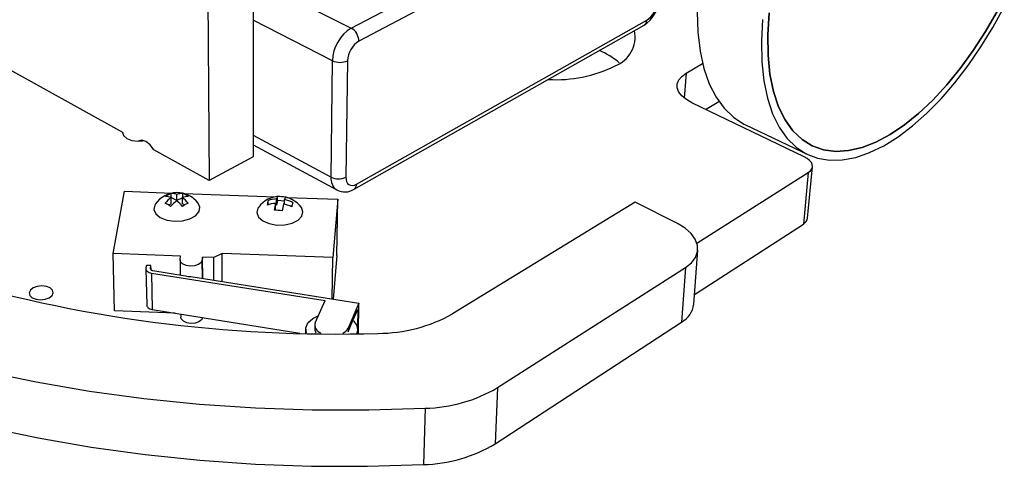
# Model space of a CAD drawing. Extents: x 0 to 190, y 0 to 140.
# Tile 2 of 7: x 114 to 183, y 52 to 83. Entities that reach past the tile are written whole.
import ezdxf

# ---------------------------------------------------------------- set-up
doc = ezdxf.new("R2010")
doc.units = 0
doc.layers.get('0').update_dxf_attribs({"linetype": 'CONTINUOUS'})

msp = doc.modelspace()

# ---------------------------------------------------------------- linework, layer by layer
at = {"color": 7, "linetype": 'CONTINUOUS'}
for p, q in [((130.654, 95.884), (130.674, 73.54)), ((127.39, 94.364), (127.578, 71.856)), ((137.566, 82.591), (158.46, 93.557)), ((158.961, 92.711), (138.099, 81.673)), ((137.932, 71.614), (158.347, 83.145)), ((137.763, 71.26), (158.159, 82.8)), ((111.388, 80.876), (121.471, 75.259)), ((136.141, 72.108), (136.242, 80.295)), ((137.305, 80.295), (137.184, 72.108)), ((161.102, 79.416), (162.271, 80.101)), ((169.419, 73.54), (161.52, 77.331)), ((162.477, 76.872), (163.412, 77.432)), ((165.278, 75.786), (169.656, 73.687)), ((121.471, 75.259), (121.472, 75.203)), ((130.673, 74.387), (136.543, 71.204)), ((127.578, 71.856), (123.694, 74.021)), ((130.674, 73.54), (127.578, 71.856)), ((169.653, 69.223), (169.992, 72.837)), ((161.872, 67.46), (169.695, 72.422)), ((169.695, 72.422), (169.357, 68.802)), ((120.829, 66.723), (121.621, 71.106)), ((121.621, 71.106), (124.984, 70.982)), ((124.903, 70.68), (124.884, 70.67)), ((124.903, 70.68), (124.899, 70.951)), ((124.906, 70.23), (124.899, 70.664)), ((125.31, 70.45), (124.903, 70.68)), ((125.31, 70.45), (125.304, 70.884)), ((125.693, 70.658), (125.31, 70.45)), ((125.699, 70.23), (125.693, 70.664)), ((125.734, 70.68), (125.722, 70.674)), ((125.734, 70.68), (125.73, 70.952)), ((125.736, 70.679), (125.734, 70.68)), ((125.791, 70.952), (132.207, 70.713)), ((132.389, 70.46), (132.39, 70.731)), ((133.015, 70.683), (136.611, 70.55)), ((124.906, 70.23), (124.735, 70.137)), ((125.848, 70.145), (125.699, 70.23)), ((131.727, 70.182), (131.723, 70.168)), ((131.727, 70.182), (131.727, 70.453)), ((131.759, 70.179), (131.727, 70.182)), ((132.235, 69.826), (132.236, 70.261)), ((132.31, 70.136), (132.236, 70.142)), ((132.31, 70.136), (132.312, 70.571)), ((132.389, 70.46), (132.31, 70.136)), ((132.868, 70.423), (132.389, 70.46)), ((132.867, 70.2), (132.868, 70.527)), ((133.388, 70.052), (133.265, 70.062)), ((136.611, 70.55), (136.26, 66.446)), ((136.558, 66.591), (136.611, 70.55)), ((157.53, 70.348), (144.689, 62.484)), ((160.494, 68.841), (157.53, 70.348)), ((132.235, 69.826), (132.222, 69.772)), ((161.693, 63.836), (169.357, 68.802)), ((125.563, 66.542), (120.829, 66.723)), ((120.929, 62.707), (120.829, 66.723)), ((125.529, 66.321), (125.563, 66.542)), ((127.117, 66.483), (127.086, 66.261)), ((127.897, 66.453), (127.117, 66.483)), ((127.132, 64.97), (127.117, 66.483)), ((128.481, 66.742), (127.897, 66.453)), ((136.26, 66.446), (128.481, 66.742)), ((128.493, 64.753), (128.481, 66.742)), ((136.558, 66.591), (136.3, 63.514)), ((161.642, 63.16), (161.93, 66.976)), ((123.134, 65.679), (123.17, 65.895)), ((123.48, 65.883), (123.17, 65.895)), ((123.444, 65.667), (123.48, 65.883)), ((123.486, 65.578), (123.48, 65.883)), ((125.526, 66.279), (125.541, 65.222)), ((127.909, 64.846), (127.897, 66.453)), ((136.223, 63.526), (136.26, 66.446)), ((123.132, 65.646), (123.181, 63.093)), ((123.519, 65.357), (135.73, 63.415)), ((123.519, 65.357), (123.566, 62.801)), ((123.609, 65.529), (125.918, 65.162)), ((126.288, 65.104), (138.106, 63.227)), ((147.847, 57.292), (161.065, 65.738)), ((161.065, 65.738), (160.783, 61.904)), ((135.034, 61.855), (135.73, 63.415)), ((138.106, 63.227), (137.353, 61.483)), ((138.069, 61.09), (138.106, 63.227)), ((125.175, 62.541), (120.929, 62.707)), ((123.566, 62.801), (133.957, 61.124)), ((125.578, 62.476), (125.581, 62.257)), ((137.687, 62.007), (138.025, 62.791)), ((138.025, 62.791), (138.004, 61.541)), ((134.995, 61.683), (134.993, 61.422)), ((137.349, 61.222), (137.687, 62.007)), ((147.681, 53.346), (160.783, 61.904)), ((134.355, 61.426), (134.352, 61.113)), ((137.353, 61.483), (137.349, 61.222)), ((138.018, 61.089), (138.023, 61.371)), ((147.847, 57.292), (147.681, 53.346)), ((142.761, 55.846), (142.644, 51.881))]:
    msp.add_line(p, q, dxfattribs=at)
at = {"color": 8, "linetype": 'CONTINUOUS'}
for p, q in [((130.663, 86.052), (137.566, 82.591)), ((136.242, 80.295), (130.666, 83.147)), ((161.102, 79.416), (160.977, 77.668)), ((130.673, 75.06), (136.141, 72.108)), ((127.098, 64.975), (127.086, 66.261)), ((123.445, 65.639), (123.444, 65.667))]:
    msp.add_line(p, q, dxfattribs=at)
at = {"color": 7, "linetype": 'CONTINUOUS', "flags": 128}
for points in [[(166.489, 83.204), (166.402, 81.662), (166.43, 80.212), (166.572, 78.871), (166.825, 77.653), (167.183, 76.569), (167.643, 75.628), (168.196, 74.839), (168.836, 74.208), (169.554, 73.738), (170.343, 73.432), (171.192, 73.289), (172.092, 73.31), (173.035, 73.49), (174.009, 73.826), (175.006, 74.313), (176.016, 74.943), (177.03, 75.71), (178.037, 76.604), (179.03, 77.617), (180, 78.738), (180.937, 79.957), (181.835, 81.261), (182.685, 82.641), (183.481, 84.083)], [(161.885, 83.736), (161.932, 82.298), (162.092, 80.967), (162.363, 79.755), (162.739, 78.675), (163.216, 77.736), (163.786, 76.947), (164.441, 76.312), (165.174, 75.837), (165.278, 75.786)], [(166.956, 83.661), (166.854, 82.122), (166.871, 80.677), (167.004, 79.341), (167.25, 78.13), (167.605, 77.055), (168.063, 76.127), (168.617, 75.354), (169.259, 74.744), (169.981, 74.298), (170.773, 74.021), (171.627, 73.911), (172.531, 73.968), (173.476, 74.189), (174.451, 74.568), (175.446, 75.099), (176.452, 75.776), (177.457, 76.589), (178.453, 77.531), (179.429, 78.589), (180.378, 79.754), (181.289, 81.013), (182.155, 82.354), (182.968, 83.765)], [(167.25, 78.13), (167.004, 79.341), (166.871, 80.677), (166.854, 82.122), (166.956, 83.661)], [(182.968, 83.765), (182.155, 82.354), (181.289, 81.013), (180.378, 79.754), (179.429, 78.589), (178.453, 77.531), (177.457, 76.589), (176.452, 75.776), (175.446, 75.099), (174.451, 74.568), (173.476, 74.189), (172.531, 73.968), (171.627, 73.911), (170.773, 74.021), (169.981, 74.298), (169.259, 74.744), (168.617, 75.354), (168.063, 76.127), (167.605, 77.055), (167.25, 78.13)], [(161.52, 77.331), (161.126, 77.558), (160.815, 77.815), (160.601, 78.093), (160.491, 78.381), (160.489, 78.668), (160.593, 78.943), (160.8, 79.196), (161.102, 79.416)], [(121.471, 75.259), (121.543, 75.024), (121.779, 74.824), (122.142, 74.689), (122.578, 74.642), (122.918, 74.67)], [(123.694, 74.021), (123.433, 74.373), (123.129, 74.615), (122.829, 74.71), (122.578, 74.642)], [(169.695, 72.422), (169.845, 72.542), (169.945, 72.679), (169.991, 72.828), (169.98, 72.983), (169.914, 73.137), (169.795, 73.285), (169.628, 73.421), (169.419, 73.54)], [(137.184, 72.108), (137.196, 71.935), (137.237, 71.786), (137.305, 71.666), (137.398, 71.58), (137.512, 71.53), (137.642, 71.519), (137.784, 71.548), (137.932, 71.614)], [(124.133, 69.268), (124.133, 69.268), (124.589, 69.086), (125.133, 69.004), (125.698, 69.032), (126.215, 69.166), (126.621, 69.389), (126.867, 69.675), (126.924, 69.988), (126.808, 70.263)], [(132.327, 68.736), (132.329, 68.736), (132.896, 68.747), (133.42, 68.866), (133.837, 69.079), (134.097, 69.358), (134.17, 69.671), (134.055, 69.965)], [(161.065, 65.738), (161.488, 66.076), (161.776, 66.46), (161.919, 66.875), (161.911, 67.304), (161.756, 67.731), (161.459, 68.139), (161.033, 68.514), (160.494, 68.841)], [(127.086, 66.261), (127.002, 66.093), (126.813, 65.955), (126.546, 65.868), (126.242, 65.846), (125.949, 65.891), (125.71, 65.998), (125.563, 66.148), (125.529, 66.321)], [(123.134, 65.679), (123.133, 65.625), (123.148, 65.573), (123.179, 65.523), (123.224, 65.477), (123.282, 65.436), (123.352, 65.402), (123.432, 65.375), (123.519, 65.357)], [(123.444, 65.667), (123.444, 65.644), (123.451, 65.622), (123.464, 65.6), (123.483, 65.58), (123.508, 65.563), (123.538, 65.548), (123.572, 65.537), (123.609, 65.529)], [(115.207, 64.306), (115.009, 64.149), (114.927, 63.963), (114.973, 63.776), (115.141, 63.618), (115.404, 63.512), (115.724, 63.475), (116.05, 63.512), (116.334, 63.618), (116.531, 63.776), (116.611, 63.963), (116.563, 64.149), (116.395, 64.306), (116.132, 64.411), (115.814, 64.448), (115.489, 64.411), (115.207, 64.306)], [(123.181, 63.093), (123.183, 63.072), (123.198, 63.02), (123.228, 62.969), (123.273, 62.923), (123.331, 62.882), (123.401, 62.847), (123.48, 62.82), (123.566, 62.801)], [(134.41, 61.158), (134.36, 61.502), (134.516, 61.86), (134.87, 62.164), (135.248, 62.336)], [(127.123, 62.227), (127.042, 62.069), (126.854, 61.928), (126.59, 61.84), (126.289, 61.817), (125.999, 61.863), (125.763, 61.971), (125.617, 62.124), (125.581, 62.257)], [(111.762, 58.451), (115.405, 57.695), (119.152, 57.056), (122.985, 56.536), (126.886, 56.141), (130.834, 55.873), (134.809, 55.734), (138.792, 55.725), (142.761, 55.846)], [(111.951, 54.52), (115.559, 53.754), (119.27, 53.106), (123.065, 52.58), (126.927, 52.18), (130.836, 51.908), (134.772, 51.767), (138.715, 51.758), (142.644, 51.881)]]:
    msp.add_lwpolyline(points, dxfattribs=at)
at = {"color": 8, "linetype": 'CONTINUOUS', "flags": 128}
for points in [[(123.797, 70.216), (123.752, 70.143), (123.689, 69.83), (123.821, 69.526), (124.133, 69.268)], [(131.042, 69.977), (131.003, 69.918), (130.924, 69.606), (131.042, 69.298), (131.342, 69.029), (131.789, 68.834), (132.327, 68.736)]]:
    msp.add_lwpolyline(points, dxfattribs=at)
at = {"color": 7, "linetype": 'CONTINUOUS'}
for centre, radius, start, end in [((156.913, 84.735), 2.301, 302.78264, 356.35299), ((157.401, 84.507), 1.658, 304.76611, 355.95681), ((139.052, 80.204), 2.812, 121.91657, 178.14977), ((137.025, 81.663), 1.074, 0.54866, 59.80155), ((155.358, 81.954), 2.161, 290.36251, 12.1947), ((139, 80.236), 1.696, 122.08776, 178.0126), ((152.75, 75.819), 5.668, 49.7585, 66.5239), ((136.774, 81.442), 1.264, 245.12851, 294.87149), ((151.978, 88.272), 9.311, 266.473, 296.34869), ((136.663, 73.169), 1.182, 243.83206, 296.16794), ((125.319, 69.159), 1.853, 36.56871, 145.20191), ((126.352, 68.689), 2.451, 126.34282, 139.94856), ((125.406, 69.539), 1.501, 109.74429, 127.39902), ((124.548, 69.801), 0.932, 67.8324, 93.25922), ((124.953, 70.019), 0.934, 67.91117, 93.29569), ((125.673, 69.928), 1.025, 86.83186, 111.1149), ((126.063, 69.709), 1.024, 86.8728, 111.18836), ((124.194, 68.697), 2.473, 39.40603, 52.6807), ((125.221, 69.598), 1.446, 51.60304, 69.37), ((132.544, 68.888), 1.856, 35.4683, 144.06448), ((132.68, 70.49), 0.377, 140.22786, 167.60881), ((132.516, 68.787), 1.949, 77.26626, 93.69524), ((133.24, 70.447), 0.381, 140.79226, 167.8345), ((137.126, 72.197), 1.133, 239.52148, 304.19844), ((123.96, 68.911), 1.45, 51.39414, 69.14636), ((126.747, 68.465), 2.457, 126.40327, 139.99008), ((123.783, 68.472), 2.479, 39.36073, 52.61594), ((126.618, 68.852), 1.506, 109.95695, 127.59283), ((134.241, 69.667), 2.634, 162.64441, 169.60001), ((132.329, 68.294), 1.969, 92.69079, 110.13621), ((132.404, 68.607), 1.966, 92.70193, 110.14136), ((140.459, 68.669), 8.376, 169.04354, 172.45332), ((141.191, 68.613), 8.55, 169.18589, 172.52737), ((132.343, 68.053), 2.21, 62.05904, 78.23456), ((132.419, 68.368), 2.206, 62.06546, 78.24161), ((136.123, 69.522), 2.787, 163.43464, 170.00306), ((132.281, 67.813), 1.96, 77.23794, 93.66879), ((169.094, 69.301), 0.564, 297.85729, 352.06402), ((136.394, 158.397), 97.331, 253.10957, 271.79412), ((126.294, 66.337), 1.234, 252.24036, 269.7136), ((159.996, 63.365), 1.659, 298.2997, 352.88081), ((139.443, 71.845), 10.731, 269.99233, 299.26991), ((135.591, 61.696), 0.58, 164.04518, 251.33223), ((137.281, 61.39), 0.738, 338.90942, 56.60396), ((135.467, 61.428), 0.474, 180.72704, 215.64327), ((136.645, 61.857), 0.801, 294.39297, 332.12195), ((142.523, 66.348), 10.505, 271.30176, 300.45204), ((142.399, 62.114), 10.236, 271.37437, 301.06225)]:
    msp.add_arc(centre, radius, start, end, dxfattribs=at)
at = {"color": 8, "linetype": 'CONTINUOUS'}
for centre, radius, start, end in [((157.941, 83.142), 0.406, 302.53671, 0.4288), ((137.084, 71.986), 0.95, 172.65048, 235.3626), ((137.545, 71.582), 0.388, 304.13881, 4.72881)]:
    msp.add_arc(centre, radius, start, end, dxfattribs=at)

doc.saveas('drawing.dxf')
